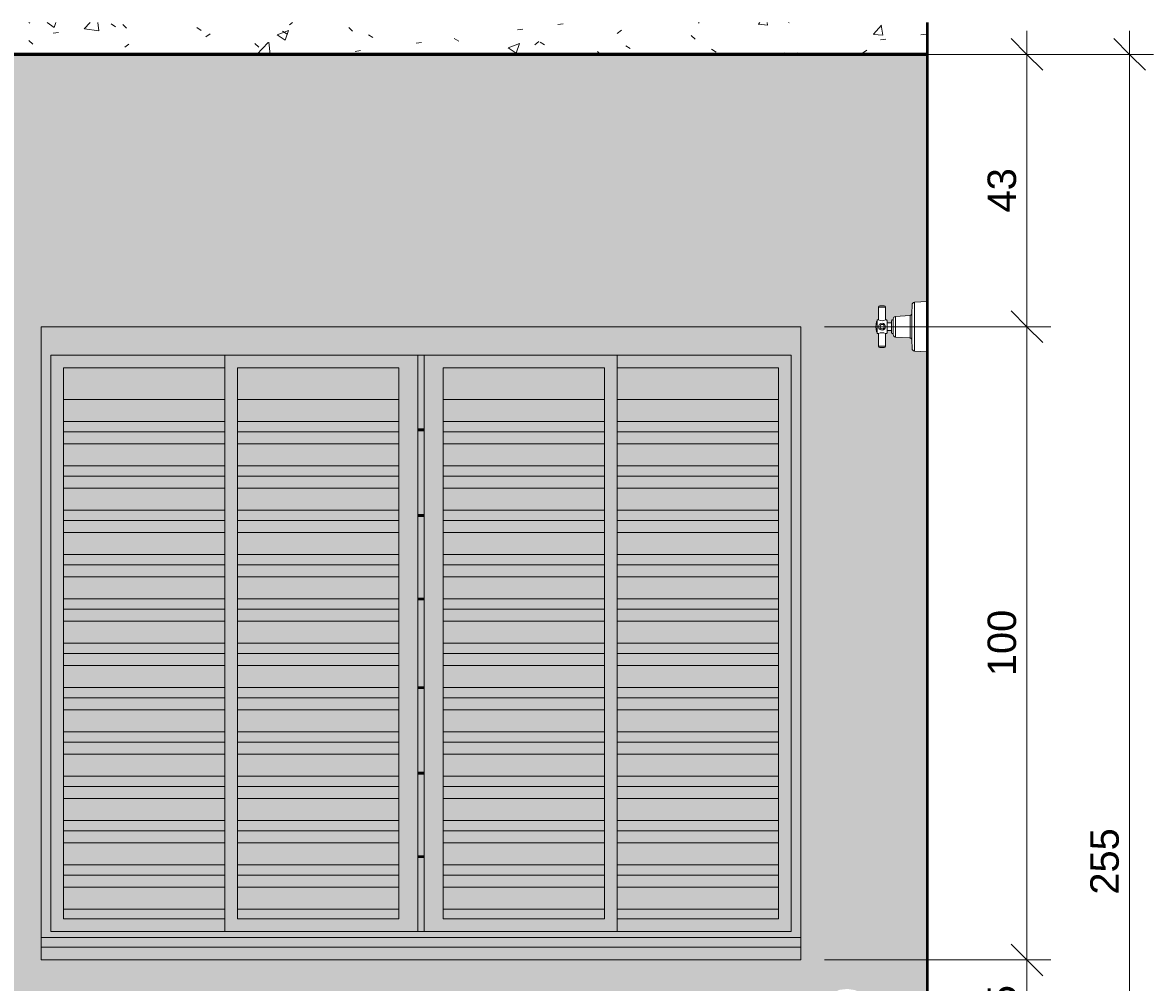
# Model space of a CAD drawing. Header units: metres. Extents: x -9 to 22, y -18.3 to 9.4.
# Tile 11 of 58: x 11 to 12.8, y 1.1 to 2.6. Entities that reach past the tile are written whole.
import ezdxf

# ---------------------------------------------------------------- set-up
doc = ezdxf.new("R2010")
doc.units = ezdxf.units.M
for name, color, linetype, lineweight in [('A-ANNO-DIMS', 7, 'Continuous', 9), ('A-ANNO-DIMS-25', 7, 'Continuous', 9), ('A-CLNG', 7, 'Continuous', 5), ('A-DETL-GENF', 7, 'Continuous', 5), ('A-FLOR', 7, 'Continuous', 5), ('A-FLOR-PATT', 7, 'Continuous', 5), ('A-GLAZ', 7, 'Continuous', 5), ('I-WALL', 7, 'Continuous', 5), ('P-SANR-FIXT', 7, 'Continuous', 5), ('Q-CASE', 7, 'Continuous', 5)]:
    doc.layers.add(name, color=color, linetype=linetype, lineweight=lineweight)
doc.layers.add('A-DETL', color=7, linetype='Continuous', lineweight=5, true_color=0x00a600)
doc.styles.add('Arial_4', font='arial.ttf', dxfattribs={"height": 0.045})
doc.dimstyles.new('Com_linha__ref__contínua__-_Cor_Vermelha_Arial_1_8mm', dxfattribs={"dimscale": 0.3048, "dimtxt": 0.045912, "dimasz": 0.164042, "dimexe": 0.123031, "dimexo": 0.123031, "dimgap": 0.012303, "dimtad": 1, "dimdec": 1, "dimlfac": 100, "dimrnd": 0.1, "dimdsep": 46, "dimtxsty": 'Arial_4', "dimblk1": 'OBLIQUE', "dimblk2": 'OBLIQUE', "dimsah": 1, "dimcen": 0.09, "dimdle": 0.123031, "dimazin": 0, "dimtfac": 1, "dimtdec": 4, "dimtix": 1, "dimtmove": 0, "dimatfit": 3, "dimfxl": 1, "dimtvp": 1, "dimtolj": 1, "dimtzin": 0, "dimarcsym": 2})

# ---------------------------------------------------------------- blocks, each defined once
blk = doc.blocks.new('Componentes de gabinete 1 - Componentes de gabinete 1-2086930-3b')
at = {"layer": 'Q-CASE', "true_color": 0xd2d2d2}
for points in [[(17.5876, 1.1353), (17.875, 1.1353), (17.875, 1.1374), (16.675, 1.1374), (16.675, 1.1353), (17.565, 1.1353)], [(17.6282, 1.12), (17.875, 1.12), (17.875, 1.1353), (16.675, 1.1353), (16.675, 1.12), (17.5876, 1.12)]]:
    blk.add_hatch(color=254, dxfattribs=at).paths.add_polyline_path(points)
at = {"layer": 'Q-CASE'}
for p, q in [((16.675, 1.1353), (16.675, 1.1374)), ((16.675, 1.12), (16.675, 1.1353)), ((16.675, 1.1353), (17.875, 1.1353)), ((17.875, 1.1374), (17.875, 1.1353)), ((17.875, 1.1353), (17.875, 1.12)), ((16.675, 1.12), (17.875, 1.12))]:
    blk.add_line(p, q, dxfattribs=at)
blk = doc.blocks.new('JANELA DE CORRE_3016272-3b0')
at = {"layer": 'A-GLAZ', "true_color": 0xfffffe}
h = blk.add_hatch(color=7, dxfattribs=at)
h.paths.add_polyline_path([(17.5876, 1.1), (17.875, 1.1), (17.875, 1.12), (16.675, 1.12), (16.675, 1.1), (17.565, 1.1)])
h.paths.add_polyline_path([(17.7501, 1.1374), (17.875, 1.1374), (17.875, 2.1), (16.675, 2.1), (16.675, 1.1374), (17.7095, 1.1374)])
h.paths.add_polyline_path([(16.775, 1.145), (16.69, 1.145), (16.69, 2.055), (17.86, 2.055), (17.86, 1.145), (16.985, 1.145)])
for points in [[(16.71, 1.145), (16.965, 1.145), (16.965, 1.165), (16.71, 1.165), (16.71, 2.035), (16.965, 2.035), (16.965, 2.055), (16.69, 2.055), (16.69, 1.145)], [(17.86, 1.145), (17.86, 2.055), (17.585, 2.055), (17.585, 2.035), (17.84, 2.035), (17.84, 1.165), (17.585, 1.165), (17.585, 1.145), (17.84, 1.145)], [(16.965, 1.9851), (16.965, 2.035), (16.71, 2.035), (16.71, 1.9851), (16.9152, 1.9851)], [(16.985, 1.9851), (17.24, 1.9851), (17.24, 2.035), (16.985, 2.035)], [(17.5152, 1.9851), (17.565, 1.9851), (17.565, 2.035), (17.31, 2.035), (17.31, 1.9851), (17.4251, 1.9851)], [(17.7501, 1.9851), (17.84, 1.9851), (17.84, 2.035), (17.585, 2.035), (17.585, 1.9851), (17.6689, 1.9851)], [(16.965, 1.9501), (16.965, 1.9851), (16.71, 1.9851), (16.71, 1.9501), (16.8802, 1.9501)], [(16.985, 1.9501), (17.24, 1.9501), (17.24, 1.9851), (16.985, 1.9851)], [(17.4802, 1.9501), (17.565, 1.9501), (17.565, 1.9851), (17.31, 1.9851), (17.31, 1.9501), (17.4251, 1.9501)], [(17.8314, 1.9501), (17.84, 1.9501), (17.84, 1.9851), (17.585, 1.9851), (17.585, 1.9501), (17.7501, 1.9501)], [(16.965, 1.934), (16.965, 1.9501), (16.71, 1.9501), (16.71, 1.934), (16.864, 1.934)], [(17.24, 1.934), (17.24, 1.9501), (16.985, 1.9501), (16.985, 1.934), (17.1001, 1.934)], [(17.464, 1.934), (17.565, 1.934), (17.565, 1.9501), (17.31, 1.9501), (17.31, 1.934), (17.4251, 1.934)], [(17.7095, 1.934), (17.84, 1.934), (17.84, 1.9501), (17.585, 1.9501), (17.585, 1.934), (17.6689, 1.934)], [(16.775, 1.9151), (16.965, 1.9151), (16.965, 1.934), (16.71, 1.934), (16.71, 1.9151)], [(17.1001, 1.9151), (17.24, 1.9151), (17.24, 1.934), (16.985, 1.934), (16.985, 1.9151)], [(17.28, 1.9355), (17.28, 1.9385), (17.27, 1.9385), (17.27, 1.9355)], [(17.31, 1.9151), (17.565, 1.9151), (17.565, 1.934), (17.31, 1.934), (17.31, 1.9176)], [(17.585, 1.9151), (17.84, 1.9151), (17.84, 1.934), (17.585, 1.934), (17.585, 1.9176)], [(16.775, 1.8801), (16.965, 1.8801), (16.965, 1.9151), (16.71, 1.9151), (16.71, 1.8801)], [(17.1001, 1.8801), (17.24, 1.8801), (17.24, 1.9151), (16.985, 1.9151), (16.985, 1.8801)], [(17.565, 1.8801), (17.565, 1.9151), (17.31, 1.9151), (17.31, 1.8801), (17.4251, 1.8801)], [(17.585, 1.8801), (17.84, 1.8801), (17.84, 1.9151), (17.585, 1.9151)], [(16.71, 1.864), (16.965, 1.864), (16.965, 1.8801), (16.71, 1.8801)], [(16.985, 1.864), (17.24, 1.864), (17.24, 1.8801), (16.985, 1.8801)], [(17.31, 1.864), (17.565, 1.864), (17.565, 1.8801), (17.31, 1.8801)], [(17.585, 1.864), (17.84, 1.864), (17.84, 1.8801), (17.585, 1.8801)], [(16.775, 1.8451), (16.965, 1.8451), (16.965, 1.864), (16.71, 1.864), (16.71, 1.8451)], [(17.1001, 1.8451), (17.24, 1.8451), (17.24, 1.864), (16.985, 1.864), (16.985, 1.8451)], [(17.4251, 1.8451), (17.565, 1.8451), (17.565, 1.864), (17.31, 1.864), (17.31, 1.8451)], [(17.7501, 1.8451), (17.84, 1.8451), (17.84, 1.864), (17.585, 1.864), (17.585, 1.8451)], [(16.775, 1.8101), (16.965, 1.8101), (16.965, 1.8451), (16.71, 1.8451), (16.71, 1.8101)], [(17.1001, 1.8101), (17.24, 1.8101), (17.24, 1.8451), (16.985, 1.8451), (16.985, 1.8101)], [(17.31, 1.8101), (17.565, 1.8101), (17.565, 1.8451), (17.31, 1.8451)], [(17.585, 1.8101), (17.84, 1.8101), (17.84, 1.8451), (17.585, 1.8451)], [(16.71, 1.794), (16.965, 1.794), (16.965, 1.8101), (16.71, 1.8101)], [(17.1001, 1.794), (17.24, 1.794), (17.24, 1.8101), (16.985, 1.8101), (16.985, 1.794)], [(17.31, 1.794), (17.565, 1.794), (17.565, 1.8101), (17.31, 1.8101)], [(17.585, 1.794), (17.84, 1.794), (17.84, 1.8101), (17.585, 1.8101)], [(16.71, 1.7751), (16.965, 1.7751), (16.965, 1.794), (16.71, 1.794)], [(17.24, 1.7751), (17.24, 1.794), (16.985, 1.794), (16.985, 1.7751), (17.1001, 1.7751)], [(17.28, 1.8005), (17.28, 1.8035), (17.27, 1.8035), (17.27, 1.8005)], [(17.31, 1.7751), (17.565, 1.7751), (17.565, 1.794), (17.31, 1.794)], [(17.585, 1.7751), (17.84, 1.7751), (17.84, 1.794), (17.585, 1.794)], [(16.965, 1.7401), (16.965, 1.7751), (16.71, 1.7751), (16.71, 1.7401), (16.775, 1.7401)], [(17.1001, 1.7401), (17.24, 1.7401), (17.24, 1.7751), (16.985, 1.7751), (16.985, 1.7401)], [(17.4251, 1.7401), (17.565, 1.7401), (17.565, 1.7751), (17.31, 1.7751), (17.31, 1.7401)], [(17.84, 1.7401), (17.84, 1.7751), (17.585, 1.7751), (17.585, 1.7401), (17.7501, 1.7401)], [(16.71, 1.724), (16.965, 1.724), (16.965, 1.7401), (16.71, 1.7401)], [(16.985, 1.724), (17.24, 1.724), (17.24, 1.7401), (16.985, 1.7401)], [(17.31, 1.724), (17.565, 1.724), (17.565, 1.7401), (17.31, 1.7401)], [(17.84, 1.724), (17.84, 1.7401), (17.585, 1.7401), (17.585, 1.724), (17.7501, 1.724)], [(16.775, 1.7051), (16.965, 1.7051), (16.965, 1.724), (16.71, 1.724), (16.71, 1.7051)], [(17.1001, 1.7051), (17.24, 1.7051), (17.24, 1.724), (16.985, 1.724), (16.985, 1.7051)], [(17.4251, 1.7051), (17.565, 1.7051), (17.565, 1.724), (17.31, 1.724), (17.31, 1.7051)], [(17.84, 1.7051), (17.84, 1.724), (17.585, 1.724), (17.585, 1.7051), (17.7501, 1.7051)], [(16.71, 1.6701), (16.965, 1.6701), (16.965, 1.7051), (16.71, 1.7051)], [(17.1001, 1.6701), (17.24, 1.6701), (17.24, 1.7051), (16.985, 1.7051), (16.985, 1.6701)], [(17.31, 1.6701), (17.565, 1.6701), (17.565, 1.7051), (17.31, 1.7051)], [(17.7501, 1.6701), (17.84, 1.6701), (17.84, 1.7051), (17.585, 1.7051), (17.585, 1.6701)], [(16.71, 1.654), (16.965, 1.654), (16.965, 1.6701), (16.71, 1.6701)], [(16.985, 1.654), (17.24, 1.654), (17.24, 1.6701), (16.985, 1.6701)], [(17.28, 1.6685), (17.28, 1.6715), (17.27, 1.6715), (17.27, 1.6685)], [(17.31, 1.654), (17.565, 1.654), (17.565, 1.6701), (17.31, 1.6701)], [(17.585, 1.654), (17.84, 1.654), (17.84, 1.6701), (17.585, 1.6701)], [(16.775, 1.6351), (16.965, 1.6351), (16.965, 1.654), (16.71, 1.654), (16.71, 1.6351)], [(16.985, 1.6351), (17.24, 1.6351), (17.24, 1.654), (16.985, 1.654)], [(17.4251, 1.6351), (17.565, 1.6351), (17.565, 1.654), (17.31, 1.654), (17.31, 1.6351)], [(17.7501, 1.6351), (17.84, 1.6351), (17.84, 1.654), (17.585, 1.654), (17.585, 1.6351)], [(16.71, 1.6001), (16.965, 1.6001), (16.965, 1.6351), (16.71, 1.6351)], [(17.24, 1.6001), (17.24, 1.6351), (16.985, 1.6351), (16.985, 1.6001), (17.1001, 1.6001)], [(17.31, 1.6001), (17.565, 1.6001), (17.565, 1.6351), (17.31, 1.6351)], [(17.7501, 1.6001), (17.84, 1.6001), (17.84, 1.6351), (17.585, 1.6351), (17.585, 1.6001)], [(16.965, 1.584), (16.965, 1.6001), (16.71, 1.6001), (16.71, 1.584), (16.775, 1.584)], [(17.1001, 1.584), (17.24, 1.584), (17.24, 1.6001), (16.985, 1.6001), (16.985, 1.584)], [(17.565, 1.584), (17.565, 1.6001), (17.31, 1.6001), (17.31, 1.584), (17.4251, 1.584)], [(17.8314, 1.584), (17.84, 1.584), (17.84, 1.6001), (17.585, 1.6001), (17.585, 1.584), (17.7501, 1.584)], [(16.775, 1.5651), (16.965, 1.5651), (16.965, 1.584), (16.71, 1.584), (16.71, 1.5651)], [(17.1001, 1.5651), (17.24, 1.5651), (17.24, 1.584), (16.985, 1.584), (16.985, 1.5651)], [(17.4251, 1.5651), (17.565, 1.5651), (17.565, 1.584), (17.31, 1.584), (17.31, 1.5651)], [(17.7501, 1.5651), (17.84, 1.5651), (17.84, 1.584), (17.585, 1.584), (17.585, 1.5651), (17.5876, 1.5651)], [(16.775, 1.5301), (16.965, 1.5301), (16.965, 1.5651), (16.71, 1.5651), (16.71, 1.5301)], [(16.985, 1.5301), (17.24, 1.5301), (17.24, 1.5651), (16.985, 1.5651)], [(17.31, 1.5301), (17.565, 1.5301), (17.565, 1.5651), (17.31, 1.5651)], [(17.7501, 1.5301), (17.84, 1.5301), (17.84, 1.5651), (17.585, 1.5651), (17.585, 1.5301), (17.5876, 1.5301)], [(16.71, 1.514), (16.965, 1.514), (16.965, 1.5301), (16.71, 1.5301)], [(16.985, 1.514), (17.24, 1.514), (17.24, 1.5301), (16.985, 1.5301)], [(17.28, 1.5285), (17.28, 1.5315), (17.27, 1.5315), (17.27, 1.5285)], [(17.31, 1.514), (17.565, 1.514), (17.565, 1.5301), (17.31, 1.5301)], [(17.84, 1.514), (17.84, 1.5301), (17.585, 1.5301), (17.585, 1.514), (17.8314, 1.514)], [(16.965, 1.4951), (16.965, 1.514), (16.71, 1.514), (16.71, 1.4951), (16.775, 1.4951)], [(17.1001, 1.4951), (17.24, 1.4951), (17.24, 1.514), (16.985, 1.514), (16.985, 1.4951)], [(17.3438, 1.4951), (17.565, 1.4951), (17.565, 1.514), (17.31, 1.514), (17.31, 1.4951)], [(17.7501, 1.4951), (17.84, 1.4951), (17.84, 1.514), (17.585, 1.514), (17.585, 1.4951), (17.5876, 1.4951)], [(16.965, 1.4601), (16.965, 1.4951), (16.71, 1.4951), (16.71, 1.4601), (16.775, 1.4601)], [(16.985, 1.4601), (17.24, 1.4601), (17.24, 1.4951), (16.985, 1.4951)], [(17.31, 1.4601), (17.565, 1.4601), (17.565, 1.4951), (17.31, 1.4951)], [(17.5876, 1.4601), (17.84, 1.4601), (17.84, 1.4951), (17.585, 1.4951), (17.585, 1.4601)], [(16.71, 1.444), (16.965, 1.444), (16.965, 1.4601), (16.71, 1.4601)], [(16.985, 1.444), (17.24, 1.444), (17.24, 1.4601), (16.985, 1.4601)], [(17.31, 1.444), (17.565, 1.444), (17.565, 1.4601), (17.31, 1.4601)], [(17.585, 1.444), (17.84, 1.444), (17.84, 1.4601), (17.585, 1.4601)], [(16.775, 1.4251), (16.965, 1.4251), (16.965, 1.444), (16.71, 1.444), (16.71, 1.4251)], [(16.985, 1.4251), (17.24, 1.4251), (17.24, 1.444), (16.985, 1.444)], [(17.31, 1.4251), (17.565, 1.4251), (17.565, 1.444), (17.31, 1.444)], [(17.5876, 1.4251), (17.84, 1.4251), (17.84, 1.444), (17.585, 1.444), (17.585, 1.4251)], [(16.71, 1.3901), (16.965, 1.3901), (16.965, 1.4251), (16.71, 1.4251), (16.71, 1.416)], [(17.24, 1.3901), (17.24, 1.4251), (16.985, 1.4251), (16.985, 1.3901), (17.1001, 1.3901)], [(17.4251, 1.3901), (17.565, 1.3901), (17.565, 1.4251), (17.31, 1.4251), (17.31, 1.3901)], [(17.7501, 1.3901), (17.84, 1.3901), (17.84, 1.4251), (17.585, 1.4251), (17.585, 1.4023), (17.7251, 1.4023), (17.7251, 1.3901)], [(17.28, 1.3935), (17.28, 1.3965), (17.27, 1.3965), (17.27, 1.3935)], [(16.775, 1.374), (16.965, 1.374), (16.965, 1.3901), (16.71, 1.3901), (16.71, 1.374), (16.7275, 1.374)], [(16.985, 1.374), (17.24, 1.374), (17.24, 1.3901), (16.985, 1.3901)], [(17.31, 1.374), (17.565, 1.374), (17.565, 1.3901), (17.31, 1.3901)], [(17.8282, 1.374), (17.84, 1.374), (17.84, 1.3901), (17.585, 1.3901), (17.585, 1.374), (17.7501, 1.374)], [(16.965, 1.3551), (16.965, 1.374), (16.71, 1.374), (16.71, 1.3551), (16.775, 1.3551)], [(17.1001, 1.3551), (17.24, 1.3551), (17.24, 1.374), (16.985, 1.374), (16.985, 1.3551)], [(17.4251, 1.3551), (17.565, 1.3551), (17.565, 1.374), (17.31, 1.374), (17.31, 1.3551)], [(17.7501, 1.3551), (17.84, 1.3551), (17.84, 1.374), (17.585, 1.374), (17.585, 1.3551)], [(16.75, 1.3201), (16.965, 1.3201), (16.965, 1.3551), (16.71, 1.3551), (16.71, 1.3201)], [(17.1001, 1.3201), (17.24, 1.3201), (17.24, 1.3551), (16.985, 1.3551), (16.985, 1.3201)], [(17.3438, 1.3201), (17.565, 1.3201), (17.565, 1.3551), (17.31, 1.3551), (17.31, 1.3201)], [(17.585, 1.3201), (17.84, 1.3201), (17.84, 1.3551), (17.585, 1.3551)], [(16.965, 1.304), (16.965, 1.3201), (16.71, 1.3201), (16.71, 1.304), (16.775, 1.304)], [(16.985, 1.304), (17.24, 1.304), (17.24, 1.3201), (16.985, 1.3201)], [(17.31, 1.304), (17.565, 1.304), (17.565, 1.3201), (17.31, 1.3201)], [(17.84, 1.304), (17.84, 1.3201), (17.585, 1.3201), (17.585, 1.304), (17.7501, 1.304)], [(16.965, 1.2851), (16.965, 1.304), (16.71, 1.304), (16.71, 1.2851), (16.775, 1.2851)], [(17.1001, 1.2851), (17.24, 1.2851), (17.24, 1.304), (16.985, 1.304), (16.985, 1.2851)], [(17.3438, 1.2851), (17.565, 1.2851), (17.565, 1.304), (17.31, 1.304), (17.31, 1.2851)], [(17.585, 1.2851), (17.84, 1.2851), (17.84, 1.304), (17.585, 1.304)], [(16.775, 1.2501), (16.965, 1.2501), (16.965, 1.2851), (16.71, 1.2851), (16.71, 1.2501)], [(17.1001, 1.2501), (17.24, 1.2501), (17.24, 1.2851), (16.985, 1.2851), (16.985, 1.2501), (17.0702, 1.2501)], [(17.4251, 1.2501), (17.565, 1.2501), (17.565, 1.2851), (17.31, 1.2851), (17.31, 1.2501)], [(17.7251, 1.2501), (17.84, 1.2501), (17.84, 1.2851), (17.585, 1.2851), (17.585, 1.2701), (17.7251, 1.2701), (17.7251, 1.255)], [(17.28, 1.2615), (17.28, 1.2645), (17.27, 1.2645), (17.27, 1.2615)], [(16.71, 1.234), (16.965, 1.234), (16.965, 1.2501), (16.71, 1.2501)], [(16.7602, 1.2151), (16.965, 1.2151), (16.965, 1.234), (16.71, 1.234), (16.71, 1.2151)], [(17.24, 1.234), (17.24, 1.2501), (16.985, 1.2501), (16.985, 1.234), (17.1001, 1.234)], [(17.24, 1.2151), (17.24, 1.234), (16.985, 1.234), (16.985, 1.2151), (17.1001, 1.2151)], [(17.565, 1.234), (17.565, 1.2501), (17.31, 1.2501), (17.31, 1.234), (17.4251, 1.234)], [(17.565, 1.2151), (17.565, 1.234), (17.31, 1.234), (17.31, 1.2151), (17.4251, 1.2151)], [(17.6689, 1.234), (17.84, 1.234), (17.84, 1.2501), (17.585, 1.2501), (17.585, 1.234), (17.5876, 1.234)], [(17.84, 1.2151), (17.84, 1.234), (17.585, 1.234), (17.585, 1.2151), (17.7501, 1.2151)], [(16.71, 1.1801), (16.965, 1.1801), (16.965, 1.2151), (16.71, 1.2151)], [(17.0002, 1.1801), (17.24, 1.1801), (17.24, 1.2151), (16.985, 1.2151), (16.985, 1.1801)], [(17.31, 1.1801), (17.565, 1.1801), (17.565, 1.2151), (17.31, 1.2151)], [(17.6689, 1.1801), (17.84, 1.1801), (17.84, 1.2151), (17.585, 1.2151), (17.585, 1.1801), (17.6485, 1.1801)], [(16.71, 1.165), (16.965, 1.165), (16.965, 1.1801), (16.71, 1.1801)], [(17.1001, 1.165), (17.24, 1.165), (17.24, 1.1801), (16.985, 1.1801), (16.985, 1.165)], [(17.31, 1.165), (17.565, 1.165), (17.565, 1.1801), (17.31, 1.1801), (17.31, 1.1722)], [(17.585, 1.165), (17.84, 1.165), (17.84, 1.1801), (17.585, 1.1801), (17.585, 1.1722)]]:
    blk.add_hatch(color=7, dxfattribs=at).paths.add_polyline_path(points)
h = blk.add_hatch(color=7, dxfattribs=at)
h.paths.add_polyline_path([(16.965, 1.145), (17.27, 1.145), (17.27, 2.055), (16.965, 2.055), (16.965, 1.255)])
h.paths.add_polyline_path([(17.1001, 1.165), (16.985, 1.165), (16.985, 2.035), (17.24, 2.035), (17.24, 1.165)])
at = {"layer": 'A-GLAZ', "true_color": 0x7f7f7f}
h = blk.add_hatch(color=8, dxfattribs=at)
h.paths.add_polyline_path([(17.28, 1.145), (17.28, 1.2615), (17.27, 1.2615), (17.27, 1.145)])
h.paths.add_polyline_path([(17.28, 1.2645), (17.28, 1.3935), (17.27, 1.3935), (17.27, 1.2645)])
h.paths.add_polyline_path([(17.28, 1.3965), (17.28, 1.5285), (17.27, 1.5285), (17.27, 1.3965)])
h.paths.add_polyline_path([(17.27, 1.5315), (17.28, 1.5315), (17.28, 1.6685), (17.27, 1.6685), (17.27, 1.5863)])
h.paths.add_polyline_path([(17.28, 1.6715), (17.28, 1.8005), (17.27, 1.8005), (17.27, 1.6715)])
h.paths.add_polyline_path([(17.28, 1.8035), (17.28, 1.9355), (17.27, 1.9355), (17.27, 1.8035)])
h.paths.add_polyline_path([(17.27, 1.9385), (17.28, 1.9385), (17.28, 2.055), (17.27, 2.055), (17.27, 2.0328)])
at = {"layer": 'A-GLAZ', "true_color": 0xfffffe}
h = blk.add_hatch(color=7, dxfattribs=at)
h.paths.add_polyline_path([(17.28, 1.145), (17.585, 1.145), (17.585, 2.055), (17.28, 2.055), (17.28, 1.1722)])
h.paths.add_polyline_path([(17.4251, 1.165), (17.31, 1.165), (17.31, 2.035), (17.565, 2.035), (17.565, 1.165)])
at = {"layer": 'A-GLAZ'}
for p, q in [((16.675, 2.1), (16.675, 1.1374)), ((17.875, 2.1), (16.675, 2.1)), ((17.875, 1.1374), (17.875, 2.1)), ((16.69, 2.055), (17.86, 2.055)), ((16.69, 1.145), (16.69, 2.055)), ((16.965, 2.055), (16.965, 1.145)), ((17.27, 1.145), (17.27, 2.055)), ((17.28, 2.055), (17.28, 1.145)), ((17.585, 1.4023), (17.585, 2.055)), ((17.86, 2.055), (17.86, 1.145)), ((16.71, 1.165), (16.71, 2.035)), ((16.71, 2.035), (16.965, 2.035)), ((16.985, 1.165), (16.985, 2.035)), ((16.985, 2.035), (17.24, 2.035)), ((17.24, 2.035), (17.24, 1.165)), ((17.31, 2.035), (17.565, 2.035)), ((17.31, 1.165), (17.31, 2.035)), ((17.565, 2.035), (17.565, 1.165)), ((17.585, 2.035), (17.84, 2.035)), ((17.84, 2.035), (17.84, 1.165)), ((16.965, 1.9851), (16.71, 1.9851)), ((17.24, 1.9851), (16.985, 1.9851)), ((17.565, 1.9851), (17.31, 1.9851)), ((17.84, 1.9851), (17.585, 1.9851)), ((16.965, 1.9501), (16.71, 1.9501)), ((17.24, 1.9501), (16.985, 1.9501)), ((17.565, 1.9501), (17.31, 1.9501)), ((17.84, 1.9501), (17.585, 1.9501)), ((16.965, 1.934), (16.71, 1.934)), ((17.24, 1.934), (16.985, 1.934)), ((17.27, 1.9385), (17.28, 1.9385)), ((17.28, 1.9355), (17.27, 1.9355)), ((17.565, 1.934), (17.31, 1.934)), ((17.84, 1.934), (17.585, 1.934)), ((16.965, 1.9151), (16.71, 1.9151)), ((17.24, 1.9151), (16.985, 1.9151)), ((17.565, 1.9151), (17.31, 1.9151)), ((17.84, 1.9151), (17.585, 1.9151)), ((16.965, 1.8801), (16.71, 1.8801)), ((17.24, 1.8801), (16.985, 1.8801)), ((17.565, 1.8801), (17.31, 1.8801)), ((17.84, 1.8801), (17.585, 1.8801)), ((16.965, 1.864), (16.71, 1.864)), ((17.24, 1.864), (16.985, 1.864)), ((17.565, 1.864), (17.31, 1.864)), ((17.84, 1.864), (17.585, 1.864)), ((16.965, 1.8451), (16.71, 1.8451)), ((17.24, 1.8451), (16.985, 1.8451)), ((17.565, 1.8451), (17.31, 1.8451)), ((17.84, 1.8451), (17.585, 1.8451)), ((16.965, 1.8101), (16.71, 1.8101)), ((17.24, 1.8101), (16.985, 1.8101)), ((17.565, 1.8101), (17.31, 1.8101)), ((17.84, 1.8101), (17.585, 1.8101)), ((16.965, 1.794), (16.71, 1.794)), ((17.24, 1.794), (16.985, 1.794)), ((17.27, 1.8035), (17.28, 1.8035)), ((17.28, 1.8005), (17.27, 1.8005)), ((17.565, 1.794), (17.31, 1.794)), ((17.84, 1.794), (17.585, 1.794)), ((16.965, 1.7751), (16.71, 1.7751)), ((17.24, 1.7751), (16.985, 1.7751)), ((17.565, 1.7751), (17.31, 1.7751)), ((17.84, 1.7751), (17.585, 1.7751)), ((16.965, 1.7401), (16.71, 1.7401)), ((17.24, 1.7401), (16.985, 1.7401)), ((17.565, 1.7401), (17.31, 1.7401)), ((17.84, 1.7401), (17.585, 1.7401)), ((16.965, 1.724), (16.71, 1.724)), ((17.24, 1.724), (16.985, 1.724)), ((17.565, 1.724), (17.31, 1.724)), ((17.84, 1.724), (17.585, 1.724)), ((16.965, 1.7051), (16.71, 1.7051)), ((17.24, 1.7051), (16.985, 1.7051)), ((17.565, 1.7051), (17.31, 1.7051)), ((17.84, 1.7051), (17.585, 1.7051)), ((16.965, 1.6701), (16.71, 1.6701)), ((17.24, 1.6701), (16.985, 1.6701)), ((17.27, 1.6715), (17.28, 1.6715)), ((17.28, 1.6685), (17.27, 1.6685)), ((17.565, 1.6701), (17.31, 1.6701)), ((17.84, 1.6701), (17.585, 1.6701)), ((16.965, 1.654), (16.71, 1.654)), ((17.24, 1.654), (16.985, 1.654)), ((17.565, 1.654), (17.31, 1.654)), ((17.84, 1.654), (17.585, 1.654)), ((16.965, 1.6351), (16.71, 1.6351)), ((17.24, 1.6351), (16.985, 1.6351)), ((17.565, 1.6351), (17.31, 1.6351)), ((17.84, 1.6351), (17.585, 1.6351)), ((16.965, 1.6001), (16.71, 1.6001)), ((17.24, 1.6001), (16.985, 1.6001)), ((17.565, 1.6001), (17.31, 1.6001)), ((17.84, 1.6001), (17.585, 1.6001)), ((16.965, 1.584), (16.71, 1.584)), ((17.24, 1.584), (16.985, 1.584)), ((17.565, 1.584), (17.31, 1.584)), ((17.84, 1.584), (17.585, 1.584)), ((16.965, 1.5651), (16.71, 1.5651)), ((17.24, 1.5651), (16.985, 1.5651)), ((17.565, 1.5651), (17.31, 1.5651)), ((17.84, 1.5651), (17.585, 1.5651)), ((16.965, 1.5301), (16.71, 1.5301)), ((17.24, 1.5301), (16.985, 1.5301)), ((17.27, 1.5315), (17.28, 1.5315)), ((17.28, 1.5285), (17.27, 1.5285)), ((17.565, 1.5301), (17.31, 1.5301)), ((17.84, 1.5301), (17.585, 1.5301)), ((16.965, 1.514), (16.71, 1.514)), ((17.24, 1.514), (16.985, 1.514)), ((17.565, 1.514), (17.31, 1.514)), ((17.84, 1.514), (17.585, 1.514)), ((16.965, 1.4951), (16.71, 1.4951)), ((17.24, 1.4951), (16.985, 1.4951)), ((17.565, 1.4951), (17.31, 1.4951)), ((17.84, 1.4951), (17.585, 1.4951)), ((16.965, 1.4601), (16.71, 1.4601)), ((17.24, 1.4601), (16.985, 1.4601)), ((17.565, 1.4601), (17.31, 1.4601)), ((17.84, 1.4601), (17.585, 1.4601)), ((16.965, 1.444), (16.71, 1.444)), ((17.24, 1.444), (16.985, 1.444)), ((17.565, 1.444), (17.31, 1.444)), ((17.84, 1.444), (17.585, 1.444)), ((16.965, 1.4251), (16.71, 1.4251)), ((17.24, 1.4251), (16.985, 1.4251)), ((17.565, 1.4251), (17.31, 1.4251)), ((17.84, 1.4251), (17.585, 1.4251)), ((17.27, 1.3965), (17.28, 1.3965)), ((16.965, 1.3901), (16.71, 1.3901)), ((17.24, 1.3901), (16.985, 1.3901)), ((17.28, 1.3935), (17.27, 1.3935)), ((17.565, 1.3901), (17.31, 1.3901)), ((17.585, 1.2701), (17.585, 1.3901)), ((17.84, 1.3901), (17.7251, 1.3901)), ((16.965, 1.374), (16.71, 1.374)), ((17.24, 1.374), (16.985, 1.374)), ((17.565, 1.374), (17.31, 1.374)), ((17.84, 1.374), (17.585, 1.374)), ((16.965, 1.3551), (16.71, 1.3551)), ((17.24, 1.3551), (16.985, 1.3551)), ((17.565, 1.3551), (17.31, 1.3551)), ((17.84, 1.3551), (17.585, 1.3551)), ((16.965, 1.3201), (16.71, 1.3201)), ((17.24, 1.3201), (16.985, 1.3201)), ((17.565, 1.3201), (17.31, 1.3201)), ((17.84, 1.3201), (17.585, 1.3201)), ((16.965, 1.304), (16.71, 1.304)), ((17.24, 1.304), (16.985, 1.304)), ((17.565, 1.304), (17.31, 1.304)), ((17.84, 1.304), (17.585, 1.304)), ((16.965, 1.2851), (16.71, 1.2851)), ((17.24, 1.2851), (16.985, 1.2851)), ((17.565, 1.2851), (17.31, 1.2851)), ((17.84, 1.2851), (17.585, 1.2851)), ((17.27, 1.2645), (17.28, 1.2645)), ((17.28, 1.2615), (17.27, 1.2615)), ((16.965, 1.2501), (16.71, 1.2501)), ((16.965, 1.234), (16.71, 1.234)), ((17.24, 1.2501), (16.985, 1.2501)), ((17.24, 1.234), (16.985, 1.234)), ((17.565, 1.2501), (17.31, 1.2501)), ((17.565, 1.234), (17.31, 1.234)), ((17.585, 1.145), (17.585, 1.2501)), ((17.84, 1.234), (17.585, 1.234)), ((17.84, 1.2501), (17.7251, 1.2501)), ((16.965, 1.2151), (16.71, 1.2151)), ((17.24, 1.2151), (16.985, 1.2151)), ((17.565, 1.2151), (17.31, 1.2151)), ((17.84, 1.2151), (17.585, 1.2151)), ((16.965, 1.1801), (16.71, 1.1801)), ((17.24, 1.1801), (16.985, 1.1801)), ((17.565, 1.1801), (17.31, 1.1801)), ((17.84, 1.1801), (17.585, 1.1801)), ((16.965, 1.165), (16.71, 1.165)), ((17.24, 1.165), (16.985, 1.165)), ((17.565, 1.165), (17.31, 1.165)), ((17.84, 1.165), (17.585, 1.165)), ((17.86, 1.145), (16.69, 1.145)), ((16.675, 1.12), (16.675, 1.1)), ((17.875, 1.1), (17.875, 1.12)), ((16.675, 1.1), (17.875, 1.1))]:
    blk.add_line(p, q, dxfattribs=at)
blk = doc.blocks.new('REGISTRO DE GAVETA COM CANOPLA CROMADA - 4900_C37_GD_Cromado CR10_1 1_2_-2708613-3b')
at = {"layer": 'P-SANR-FIXT'}
for p, q in [((17.998, 2.131), (17.998, 2.111)), ((17.998, 2.131), (18.009, 2.131)), ((18.007, 2.133), (18, 2.133)), ((18.009, 2.111), (18.009, 2.131)), ((18.051, 2.1346), (18.0505, 2.1208)), ((18.075, 2.1399), (18.0547, 2.1385)), ((18.0547, 2.1385), (18.0547, 2.0615)), ((17.9955, 2.11), (17.9955, 2.1081)), ((17.998, 2.111), (17.9965, 2.111)), ((18.0106, 2.1107), (18.009, 2.111)), ((18.0115, 2.1095), (18.0106, 2.1107)), ((18.0115, 2.1079), (18.0115, 2.1095)), ((18.0182, 2.1095), (18.0182, 2.1062)), ((18.0211, 2.1122), (18.0211, 2.1095)), ((18.0211, 2.0905), (18.0211, 2.1095)), ((18.0476, 2.1178), (18.0248, 2.1163)), ((18.0248, 2.0837), (18.0248, 2.1163)), ((18.0477, 2.1179), (18.0477, 2.0821)), ((18.0505, 2.1208), (18.0505, 2.0792)), ((17.9955, 2.1081), (17.9945, 2.1081)), ((17.9945, 2.0919), (17.9955, 2.0919)), ((17.9955, 2.0919), (17.9955, 2.1081)), ((17.9955, 2.0919), (17.9955, 2.09)), ((18.0106, 2.0893), (18.0115, 2.0905)), ((18.0115, 2.1062), (18.0115, 2.1079)), ((18.0182, 2.1062), (18.0115, 2.1062)), ((18.0115, 2.0938), (18.0115, 2.1062)), ((18.0115, 2.0921), (18.0115, 2.0938)), ((18.0115, 2.0938), (18.0182, 2.0938)), ((18.0115, 2.0905), (18.0115, 2.0921)), ((18.0182, 2.0938), (18.0182, 2.1062)), ((18.0182, 2.0938), (18.0182, 2.0905)), ((17.9965, 2.089), (17.998, 2.089)), ((17.998, 2.089), (17.998, 2.069)), ((18.009, 2.089), (18.0106, 2.0893)), ((18.009, 2.069), (18.009, 2.089)), ((18.0211, 2.0905), (18.0211, 2.0878)), ((18.0248, 2.0837), (18.0476, 2.0822)), ((18.0505, 2.0792), (18.051, 2.0654)), ((17.998, 2.069), (18.009, 2.069)), ((18, 2.067), (18.007, 2.067)), ((18.0547, 2.0615), (18.075, 2.0601))]:
    blk.add_line(p, q, dxfattribs=at)
for centre, radius in [((18.0035, 2.1), 0.0055), ((18.0036, 2.1), 0.00352)]:
    blk.add_circle(centre, radius, dxfattribs=at)
for centre, radius, start, end in [((18, 2.131), 0.002, 90, 180), ((18.007, 2.131), 0.002, 0, 90), ((18.055, 2.1345), 0.00401, 94, 178.7071), ((17.9965, 2.11), 0.001, 90, 180), ((18.0035, 2.1206), 0.0111, 240.3162, 299.6838), ((18.0197, 2.1095), 0.00145, 0, 180), ((18.0252, 2.1122), 0.00409, 96.016, 180.1546), ((18.0476, 2.1208), 0.00293, 270, 0), ((18.0348, 2.1), 0.0411, 168.5806, 191.4194), ((17.9965, 2.09), 0.001, 180, 270), ((18.0035, 2.0794), 0.0111, 60.2864, 119.7136), ((18.0197, 2.0905), 0.00145, 180, 0), ((18.0252, 2.0878), 0.00409, 179.8454, 263.984), ((18.0476, 2.0792), 0.00293, 0, 90), ((18, 2.069), 0.002, 180, 270), ((18.007, 2.069), 0.002, 270, 0), ((18.055, 2.0655), 0.00401, 181.2929, 266)]:
    blk.add_arc(centre, radius, start, end, dxfattribs=at)
blk = doc.blocks.new('DIMBLOCK31-3b')
at = {"layer": 'A-ANNO-DIMS-25', "color": 242, "true_color": 0xbd2b2e, "transparency": 16777216}
for p, q in [((12.5763, 1.1), (12.5513, 1.125)), ((12.5763, 1.1), (12.2564, 1.1)), ((12.5763, 0.95), (12.5763, 1.1)), ((12.5763, 1.1), (12.6013, 1.075)), ((12.5763, 1.1), (12.6138, 1.1)), ((12.5763, 0.95), (12.5513, 0.975)), ((12.5763, 0.95), (12.4564, 0.95)), ((12.5763, 0.95), (12.6013, 0.925)), ((12.5763, 0.95), (12.6138, 0.95))]:
    blk.add_line(p, q, dxfattribs=at)
at = {"layer": 'A-ANNO-DIMS-25', "color": 0, "transparency": 16777216, "insert": (12.5141, 0.9904), "char_height": 0.045, "width": 0.083065, "attachment_point": 1, "rotation": 90, "line_spacing_factor": 0.941778, "style": 'Arial_4'}
blk.add_mtext('15', dxfattribs=at)
blk = doc.blocks.new('_Oblique')
at = {"color": 0, "linetype": 'ByBlock', "lineweight": -2}
blk.add_line((-0.5, -0.5), (0.5, 0.5), dxfattribs=at)
blk = doc.blocks.new('DIMBLOCK32-3b')
at = {"layer": 'A-ANNO-DIMS-25', "color": 242, "true_color": 0xbd2b2e, "transparency": 16777216}
for p, q in [((12.5763, 2.1), (12.5513, 2.125)), ((12.5763, 2.1), (12.2564, 2.1)), ((12.5763, 1.1), (12.5763, 2.1)), ((12.5763, 2.1), (12.6013, 2.075)), ((12.5763, 2.1), (12.6138, 2.1)), ((12.5763, 1.1), (12.5513, 1.125)), ((12.5763, 1.1), (12.2564, 1.1)), ((12.5763, 1.1), (12.6013, 1.075)), ((12.5763, 1.1), (12.6138, 1.1))]:
    blk.add_line(p, q, dxfattribs=at)
at = {"layer": 'A-ANNO-DIMS-25', "color": 0, "transparency": 16777216, "insert": (12.5141, 1.5481), "char_height": 0.045, "width": 0.124597, "attachment_point": 1, "rotation": 90, "line_spacing_factor": 0.941778, "style": 'Arial_4'}
blk.add_mtext('100', dxfattribs=at)
blk = doc.blocks.new('DIMBLOCK33-3b')
at = {"layer": 'A-ANNO-DIMS-25', "color": 242, "true_color": 0xbd2b2e, "transparency": 16777216}
for p, q in [((12.5763, 2.1), (12.5763, 2.5675)), ((12.5763, 2.53), (12.5513, 2.555)), ((12.5763, 2.53), (12.4564, 2.53)), ((12.5763, 2.53), (12.6013, 2.505)), ((12.5763, 2.53), (12.6138, 2.53)), ((12.5763, 2.1), (12.5513, 2.125)), ((12.5763, 2.1), (12.2564, 2.1)), ((12.5763, 2.1), (12.6013, 2.075)), ((12.5763, 2.1), (12.6138, 2.1))]:
    blk.add_line(p, q, dxfattribs=at)
at = {"layer": 'A-ANNO-DIMS-25', "color": 0, "transparency": 16777216, "insert": (12.5141, 2.2804), "char_height": 0.045, "width": 0.083065, "attachment_point": 1, "rotation": 90, "line_spacing_factor": 0.941778, "style": 'Arial_4'}
blk.add_mtext('43', dxfattribs=at)
blk = doc.blocks.new('DIMBLOCK34-3b')
at = {"layer": 'A-ANNO-DIMS-25', "color": 242, "true_color": 0xbd2b2e, "transparency": 16777216}
for p, q in [((12.7386, -0.0575), (12.7386, 2.5675)), ((12.7386, 2.53), (12.7136, 2.555)), ((12.7386, 2.53), (12.39, 2.53)), ((12.7386, 2.53), (12.7636, 2.505)), ((12.7386, 2.53), (12.7761, 2.53)), ((12.7386, -0.02), (12.7136, 0.005)), ((12.7386, -0.02), (12.39, -0.02)), ((12.7386, -0.02), (12.7636, -0.045)), ((12.7386, -0.02), (12.7761, -0.02))]:
    blk.add_line(p, q, dxfattribs=at)
at = {"layer": 'A-ANNO-DIMS-25', "color": 0, "transparency": 16777216, "insert": (12.6764, 1.2031), "char_height": 0.045, "width": 0.124597, "attachment_point": 1, "rotation": 90, "line_spacing_factor": 0.941778, "style": 'Arial_4'}
blk.add_mtext('255', dxfattribs=at)

msp = doc.modelspace()

# ---------------------------------------------------------------- hatches: boundary and pattern name
at = {"layer": 'A-DETL-GENF', "true_color": 0xffffff}
h = msp.add_hatch(color=7, dxfattribs=at)
h.paths.add_polyline_path([(11.9315, 1.2501), (12.069, 1.2501), (12.069, 1.2701), (11.9289, 1.2701), (11.9289, 1.2501)])
h.paths.add_polyline_path([(11.9289, 1.3901), (12.069, 1.3901), (12.069, 1.4023), (11.9289, 1.4023), (11.9289, 1.3935)])
at = {"layer": 'A-FLOR-PATT', "true_color": 0x787878}
h = msp.add_hatch(dxfattribs=at)
h.set_pattern_fill('FP_11', color=8, style=0, pattern_type=2)
h.set_pattern_definition([(50, (-5.6561, 0), (0.1821895, -0.015938), [0.01905, -0.20955]), (355, (-5.6561, 0), (-0.0352423, 0.1910586), [0.01524, -0.16764]), (100.451, (-5.64093, -0.00133), (0.146942, 0.1751196), [0.01619, -0.17809]), (46.184, (-5.6561, 0.0508), (0.2710768, -0.0420454), [0.02857, -0.31432]), (96.636, (-5.63352, 0.0473), (0.237407, 0.2474328), [0.02429, -0.26714]), (351.184, (-5.6561, 0.0508), (0.237406, 0.247428), [0.02286, -0.25146]), (21, (-5.6307, 0.0381), (0.1516197, -0.1022669), [0.01905, -0.20955]), (326, (-5.6307, 0.0381), (0.0618035, 0.1841894), [0.01524, -0.16764]), (71.451, (-5.61808, 0.02958), (0.213418, 0.0819242), [0.01619, -0.17809]), (37.5, (-5.656106, 0), (0.00308637, 0.08455105), [0.00838, -0.15723, 0.00838, -0.1618, -0.16827]), (37.5, (-5.656106, 0), (0.00308637, 0.08455105), [-0.33579, 0.00838, -0.15989]), (7.5, (-5.65611, 0), (0.06681573, 0.10017824), [0.00838, -0.08865, 0.00838, -0.15342, -0.06413]), (7.5, (-5.65611, 0), (0.06681573, 0.10017824), [-0.25883, 0.00838, -0.05575]), (327.5, (-5.712746, 0), (0.13558658, -0.0057276), [0.00838, -0.05512, 0.00838, -0.18974, -0.26289]), (327.5, (-5.712746, 0), (0.13558658, -0.0057276), [-0.26162, 0.00838, -0.25451]), (317.5, (-5.73815, 0), (0.1481253, 0.0254287), [0.00838, -0.07417, 0.00838, -0.12319, -0.18669]), (317.5, (-5.73815, 0), (0.1481253, 0.0254287), [-0.21412, 0.00838, -0.17831])])
h.paths.add_polyline_path([(12.4189, 2.53), (12.4189, 2.5802), (9.8188, 2.5802), (9.8189, 2.53), (11.769, 2.53)])
at = {"layer": 'I-WALL', "true_color": 0xdbcc9e}
msp.add_hatch(color=9, dxfattribs=at).paths.add_polyline_path([(11.0189, 1.5), (11.0189, 2.1), (12.2189, 2.1), (12.2189, 1.5), (12.4189, 1.5), (12.4189, 2.0601), (12.3986, 2.0615), (12.3962, 2.0626), (12.3954, 2.0635), (12.3949, 2.0654), (12.3943, 2.08), (12.3935, 2.0813), (12.3922, 2.0821), (12.3915, 2.0822), (12.3677, 2.084), (12.366, 2.0852), (12.3651, 2.0868), (12.365, 2.0901), (12.3648, 2.0897), (12.3639, 2.0891), (12.3631, 2.0892), (12.3621, 2.0905), (12.3621, 2.0938), (12.3554, 2.0936), (12.3554, 2.0905), (12.3544, 2.0893), (12.3529, 2.089), (12.3527, 2.068), (12.3524, 2.0676), (12.3509, 2.067), (12.3429, 2.0673), (12.3419, 2.069), (12.3419, 2.089), (12.3404, 2.089), (12.3394, 2.09), (12.3394, 2.0919), (12.3384, 2.0919), (12.3376, 2.1), (12.3384, 2.1081), (12.3394, 2.1081), (12.3394, 2.11), (12.3404, 2.111), (12.3419, 2.111), (12.342, 2.1315), (12.3434, 2.1329), (12.3439, 2.133), (12.3509, 2.133), (12.3527, 2.132), (12.3529, 2.131), (12.3529, 2.111), (12.3544, 2.1107), (12.3554, 2.1095), (12.3554, 2.1062), (12.3621, 2.1062), (12.3624, 2.1099), (12.3636, 2.111), (12.3646, 2.1106), (12.365, 2.1099), (12.3651, 2.1132), (12.3661, 2.1149), (12.3677, 2.116), (12.3687, 2.1163), (12.3929, 2.1182), (12.394, 2.1193), (12.3944, 2.1208), (12.395, 2.1356), (12.396, 2.1373), (12.3968, 2.1379), (12.3986, 2.1385), (12.4189, 2.14), (12.4189, 2.53), (10.7689, 2.53), (10.7689, 1.5)])
h = msp.add_hatch(color=9, dxfattribs=at)
h.paths.add_polyline_path([(10.7689, 0.08), (11.7689, 0.08), (11.7689, 0.4675), (11.7635, 0.4675), (11.7634, 0.4664), (11.7636, 0.4625), (11.7667, 0.4625), (11.7667, 0.4325), (11.7565, 0.4325), (11.7565, 0.4625), (11.7597, 0.4625), (11.7596, 0.4675), (11.7492, 0.4675), (11.7492, 0.4975), (11.7689, 0.4975), (11.769, 0.95), (12.3419, 0.95), (12.3419, 0.9659), (12.3404, 0.9842), (12.3363, 1), (12.3321, 1.0099), (12.326, 1.0199), (12.3184, 1.0293), (12.311, 1.0347), (12.2987, 1.0394), (12.2924, 1.0402), (12.2831, 1.0391), (12.2808, 1.038), (12.2774, 1.0344), (12.2758, 1.0306), (12.2748, 1.027), (12.274, 1.019), (12.2731, 1.0072), (12.2698, 1.0071), (12.2614, 1.0077), (12.2593, 1.0081), (12.2603, 1.0231), (12.262, 1.033), (12.2638, 1.038), (12.2671, 1.0434), (12.2716, 1.0484), (12.2794, 1.0526), (12.2809, 1.0529), (12.2927, 1.0542), (12.3047, 1.0523), (12.3162, 1.0469), (12.3217, 1.0437), (12.334, 1.0323), (12.3442, 1.0169), (12.3499, 1.002), (12.3533, 0.9907), (12.3559, 0.9652), (12.3559, 0.95), (12.4189, 0.95), (12.4189, 1.5), (12.2189, 1.5), (12.2189, 1.1), (11.0189, 1.1), (11.0189, 1.5), (10.7689, 1.5), (10.7689, 0.2612)])
h.paths.add_polyline_path([(11.7636, 0.4757), (11.7637, 0.4757), (11.7654, 0.4764), (11.7669, 0.4775), (11.768, 0.479), (11.7687, 0.4807), (11.7689, 0.4825), (11.7687, 0.4843), (11.768, 0.486), (11.7669, 0.4875), (11.7646, 0.4889), (11.7637, 0.4893), (11.7619, 0.4896), (11.7591, 0.4889), (11.7583, 0.4886), (11.7565, 0.487), (11.7558, 0.486), (11.7551, 0.4843), (11.7548, 0.4825), (11.7551, 0.4807), (11.756, 0.4786), (11.7569, 0.4775), (11.7588, 0.4762), (11.7596, 0.4759), (11.7598, 0.4773), (11.7603, 0.4789), (11.7616, 0.4795), (11.7633, 0.4785), (11.7634, 0.4773), (11.7636, 0.4757), (11.7636, 0.4757)])
h.paths.add_polyline_path([(10.9158, 1.0406), (10.8595, 1.0406), (10.8595, 1.16), (10.9384, 1.16), (10.9384, 1.0406), (10.9174, 1.0406)])
h.paths.add_polyline_path([(10.9091, 1.0797), (10.9101, 1.08), (10.9108, 1.0807), (10.9111, 1.0817), (10.9108, 1.0827), (10.9101, 1.0834), (10.9091, 1.0837), (10.9081, 1.0834), (10.9073, 1.0826), (10.9071, 1.0817), (10.9073, 1.0807), (10.9081, 1.08), (10.9085, 1.0798)])
h.paths.add_polyline_path([(10.8888, 1.0797), (10.8898, 1.08), (10.8905, 1.0807), (10.8908, 1.0817), (10.8905, 1.0827), (10.8898, 1.0834), (10.8888, 1.0837), (10.8878, 1.0834), (10.8871, 1.0827), (10.8868, 1.0817), (10.8871, 1.0807), (10.8878, 1.08), (10.8883, 1.0798)])
h.paths.add_polyline_path([(10.8989, 1.082), (10.8999, 1.0822), (10.9007, 1.0831), (10.9009, 1.084), (10.9007, 1.085), (10.8999, 1.0857), (10.8989, 1.086), (10.8979, 1.0857), (10.8972, 1.085), (10.8969, 1.084), (10.8972, 1.083), (10.8979, 1.0822), (10.8984, 1.082)])

# ---------------------------------------------------------------- linework, layer by layer
at = {"layer": 'A-CLNG'}
for p, q in [((12.4189, 2.532), (9.8189, 2.532)), ((12.4189, 2.531), (9.8189, 2.531))]:
    msp.add_line(p, q, dxfattribs=at)
at = {"layer": 'A-DETL', "color": 7}
for p, q in [((11.9289, 1.4023), (11.9289, 1.3901)), ((11.9289, 1.3901), (12.069, 1.3901)), ((11.9289, 1.2701), (11.9289, 1.2501)), ((11.9289, 1.2501), (12.069, 1.2501))]:
    msp.add_line(p, q, dxfattribs=at)
at = {"layer": 'A-FLOR', "lineweight": 50}
msp.add_line((9.8189, 2.53), (12.4189, 2.53), dxfattribs=at)
at = {"layer": 'I-WALL', "lineweight": 50}
for p, q in [((12.4189, 2.5802), (12.4189, 0.88)), ((12.4189, 1.48), (12.419, 1.48))]:
    msp.add_line(p, q, dxfattribs=at)
at = {"layer": 'I-WALL'}
for p, q in [((11.0189, 1.1374), (11.0189, 2.1)), ((11.0189, 2.1), (12.2189, 2.1)), ((12.2189, 2.1), (12.2189, 1.1374)), ((11.0189, 1.1), (11.0189, 1.12)), ((12.2189, 1.12), (12.2189, 1.1)), ((12.2189, 1.1), (11.0189, 1.1))]:
    msp.add_line(p, q, dxfattribs=at)

# ---------------------------------------------------------------- block references
at = {"layer": 'A-GLAZ'}
msp.add_blockref('JANELA DE CORRE_3016272-3b0', (-5.6561, 0), dxfattribs=at)
at = {"layer": 'P-SANR-FIXT'}
msp.add_blockref('REGISTRO DE GAVETA COM CANOPLA CROMADA - 4900_C37_GD_Cromado CR10_1 1_2_-2708613-3b', (-5.6561, 0), dxfattribs=at)
at = {"layer": 'Q-CASE'}
msp.add_blockref('Componentes de gabinete 1 - Componentes de gabinete 1-2086930-3b', (-5.6561, 0), dxfattribs=at)

# ---------------------------------------------------------------- dimensions: what is measured, and where the dimension line sits
at = {"layer": 'A-ANNO-DIMS', "color": 242, "true_color": 0xbd2b2e}
for base, p1, p2, override, picture, middle in [((12.5763, 2.53), (12.2189, 2.1), (12.4189, 2.53), {"dimpost": '<>', "dimfxl": 0.474236}, 'DIMBLOCK33-3b', (12.5495, 2.315)), ((12.7386, 2.53), (12.3525, -0.02), (12.3525, 2.53), {"dimpost": '<>', "dimfxl": 2.55}, 'DIMBLOCK34-3b', (12.7119, 1.255)), ((12.5763, 2.1), (12.2189, 1.1), (12.2189, 2.1), {"dimpost": '<>', "dimfxl": 1}, 'DIMBLOCK32-3b', (12.5495, 1.6)), ((12.5763, 1.1), (12.4189, 0.95), (12.2189, 1.1), {"dimpost": '<>', "dimfxl": 0.25}, 'DIMBLOCK31-3b', (12.5495, 1.025))]:
    dim = msp.add_linear_dim(base=base, p1=p1, p2=p2, angle=90, dimstyle='Com_linha__ref__contínua__-_Cor_Vermelha_Arial_1_8mm', override=override, dxfattribs=at)
    dim.commit()
    dim.dimension.update_dxf_attribs({"geometry": picture, "text_midpoint": middle})

doc.saveas('drawing.dxf')
